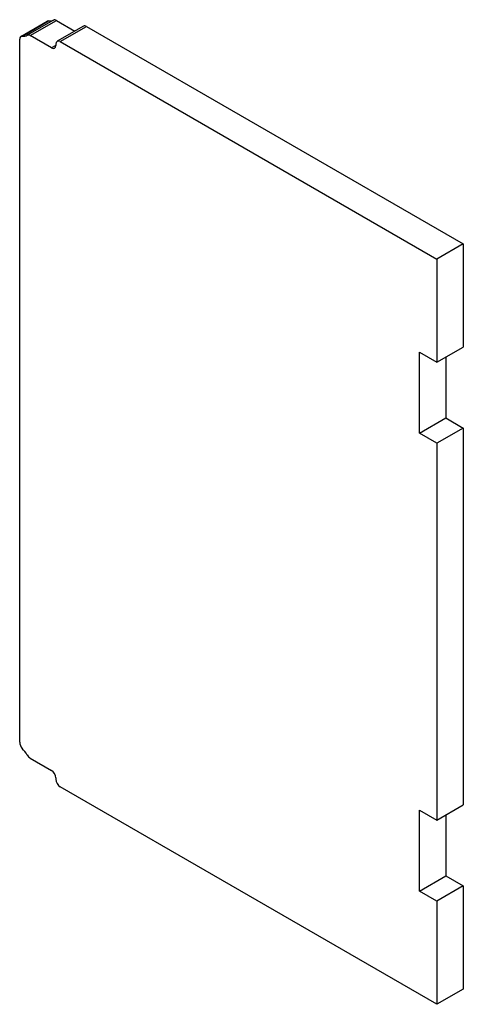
# Model space of a CAD drawing. Header units: inches. Extents: x 8 to 120, y 4 to 59.
# Tile 2 of 2: x 111 to 120, y 39 to 59. Entities that reach past the tile are written whole.
import ezdxf

# ---------------------------------------------------------------- set-up
doc = ezdxf.new("R2010")
doc.units = ezdxf.units.IN
doc.header["$MEASUREMENT"] = 0
doc.layers.add('Visible Edges(ANSI)', color=7, linetype='Continuous', lineweight=25)
doc.layers.add('Visible Tangent Edges(ANSI)', color=7, linetype='Continuous', lineweight=25)

msp = doc.modelspace()

# ---------------------------------------------------------------- linework, layer by layer
at = {"layer": 'Visible Edges(ANSI)'}
for p, q in [((111.439, 58.194), (111.969, 58.5)), ((112.155, 58.516), (112.525, 58.302)), ((112.698, 58.402), (112.168, 58.096)), ((112.76, 58.396), (120.353, 54.012)), ((112.053, 57.962), (111.624, 58.21)), ((111.413, 43.967), (111.413, 58.137)), ((112.142, 58.038), (112.142, 58.013)), ((112.23, 58.089), (119.823, 53.706)), ((120.353, 54.012), (119.823, 53.706)), ((120.353, 54.012), (120.353, 51.933)), ((119.823, 53.706), (119.823, 51.627)), ((119.469, 50.198), (119.469, 51.831)), ((119.469, 51.831), (119.823, 51.627)), ((119.823, 51.627), (120.353, 51.933)), ((120, 51.729), (120, 50.504)), ((119.469, 50.198), (120, 50.504)), ((120, 50.504), (120.353, 50.3)), ((120.353, 50.3), (119.823, 49.994)), ((120.353, 50.3), (120.353, 42.705)), ((119.823, 49.994), (119.469, 50.198)), ((119.823, 49.994), (119.823, 42.398)), ((111.624, 43.65), (112.053, 43.402)), ((112.142, 43.249), (112.142, 43.224)), ((119.823, 38.687), (112.23, 43.071)), ((119.823, 42.398), (120.353, 42.705)), ((119.469, 40.969), (119.469, 42.602)), ((119.469, 42.602), (119.823, 42.398)), ((120, 42.5), (120, 41.276)), ((119.469, 40.969), (120, 41.276)), ((120, 41.276), (120.353, 41.072)), ((119.823, 40.765), (119.469, 40.969)), ((120.353, 41.072), (119.823, 40.765)), ((120.353, 41.072), (120.353, 38.993)), ((119.823, 40.765), (119.823, 38.687)), ((120.353, 38.993), (119.823, 38.687))]:
    msp.add_line(p, q, dxfattribs=at)
for centre, major_axis, start_param, end_param in [((112.031, 58.392), (-0.062, 0.108), 5.909304, 6.283185), ((111.855, 58.962), (0.25, -0.433), 5.909304, 6.243801), ((112.155, 58.414), (-0.062, 0.108), 5.497787, 6.243801), ((112.76, 58.293), (-0.062, 0.108), 5.497787, 6.283185), ((111.501, 58.086), (-0.062, 0.108), 5.909304, 7.068583), ((111.324, 58.656), (0.25, -0.433), 5.909304, 6.243801), ((111.624, 58.108), (-0.062, 0.108), 5.497787, 6.243801), ((112.053, 58.064), (0.062, -0.108), 5.497787, 7.068583), ((112.23, 57.987), (-0.063, 0.108), 5.497787, 7.068583), ((111.501, 43.916), (-0.062, 0.108), 0.785398, 1.944678), ((111.324, 43.55), (0.25, -0.433), 1.61018, 1.944678), ((111.624, 43.752), (-0.062, 0.108), 1.61018, 2.356194), ((112.053, 43.3), (-0.063, 0.108), 3.926991, 5.497787), ((112.23, 43.173), (-0.062, 0.108), 0.785398, 2.356194)]:
    msp.add_ellipse(centre, major_axis=major_axis, ratio=0.57735, start_param=start_param, end_param=end_param, dxfattribs=at)
at = {"layer": 'Visible Tangent Edges(ANSI)'}
for p, q in [((111.466, 58.2), (111.996, 58.506)), ((112.095, 58.523), (111.564, 58.217)), ((111.624, 58.21), (112.155, 58.516)), ((112.23, 58.089), (112.76, 58.396)), ((112.142, 58.013), (112.053, 57.962))]:
    msp.add_line(p, q, dxfattribs=at)

doc.saveas('drawing.dxf')
